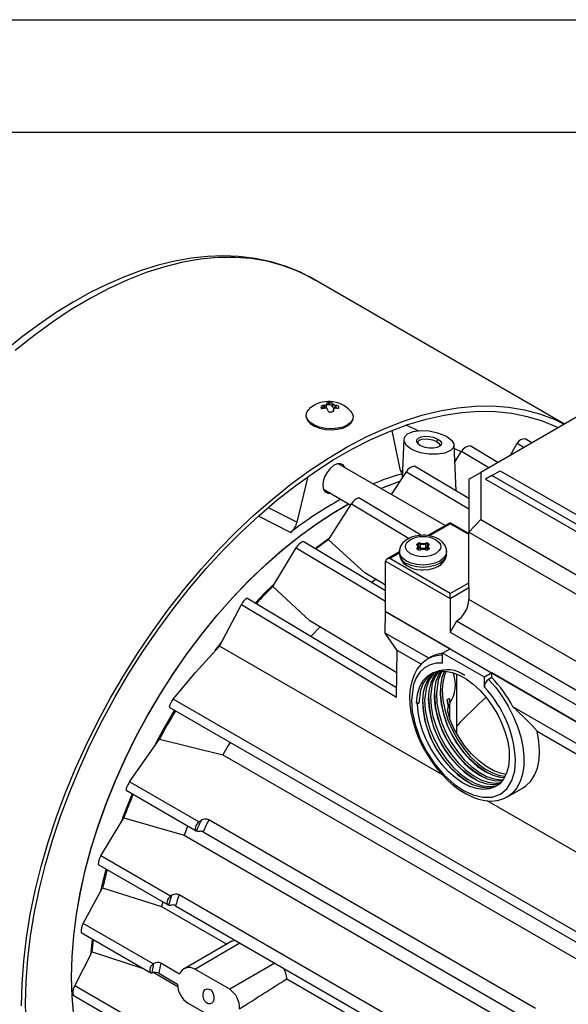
# Model space of a CAD drawing. Header units: inches. Extents: x 0 to 33, y 0 to 25.5.
# Tile 10 of 12: x 22.6 to 26.3, y 18.9 to 25.5. Entities that reach past the tile are written whole.
import ezdxf

# ---------------------------------------------------------------- set-up
doc = ezdxf.new("R2010")
doc.units = ezdxf.units.IN
doc.header["$LTSCALE"] = 3
doc.header["$MEASUREMENT"] = 0
doc.layers.add('TEXT', color=140, linetype='Continuous', lineweight=25)

msp = doc.modelspace()

# ---------------------------------------------------------------- linework, layer by layer
at = {"color": 7, "linetype": 'Continuous'}
msp.add_line((0.0003, 25.5003), (33.0003, 25.5003), dxfattribs=at)
for p, q in [((26.2716, 22.801), (24.5896, 23.772)), ((26.8642, 23.1431), (25.7133, 22.4787)), ((24.6854, 22.9361), (24.6846, 22.9389)), ((24.6978, 22.9292), (24.6988, 22.9447)), ((24.6988, 22.9447), (24.7066, 22.9447)), ((24.7057, 22.9292), (24.7066, 22.9447)), ((24.7227, 22.9208), (24.7238, 22.9391)), ((24.7238, 22.9391), (24.7245, 22.9362)), ((24.6486, 22.9148), (24.6488, 22.9158)), ((24.662, 22.9078), (24.6631, 22.9261)), ((24.6699, 22.9078), (24.662, 22.9078)), ((24.6631, 22.9261), (24.671, 22.9275)), ((24.6744, 22.9063), (24.6665, 22.9049)), ((24.671, 22.9275), (24.6699, 22.9078)), ((24.6842, 22.9154), (24.6854, 22.9353)), ((24.692, 22.8923), (24.6914, 22.8979)), ((24.7057, 22.9292), (24.6978, 22.9292)), ((24.7167, 22.8812), (24.7089, 22.8812)), ((24.7234, 22.9166), (24.7227, 22.9208)), ((24.7245, 22.9362), (24.7234, 22.9166)), ((24.7306, 22.8994), (24.7299, 22.8875)), ((24.73, 22.8877), (24.7306, 22.8981)), ((24.7307, 22.8994), (24.7306, 22.8981)), ((24.7306, 22.8981), (24.7312, 22.8925)), ((24.7404, 22.9082), (24.7415, 22.9278)), ((24.7482, 22.9082), (24.7404, 22.9082)), ((24.7415, 22.9278), (24.7493, 22.9265)), ((24.7527, 22.9053), (24.7449, 22.9067)), ((24.7482, 22.9082), (24.7493, 22.9265)), ((24.7657, 22.9077), (24.7662, 22.9154)), ((24.5471, 22.8635), (24.5467, 22.8568)), ((24.8611, 22.8384), (24.8615, 22.8451)), ((25.1192, 22.7585), (25.1723, 22.5007)), ((25.2745, 22.7674), (25.2153, 22.7939)), ((25.2965, 22.7565), (25.2745, 22.7674)), ((25.2008, 22.6974), (25.1898, 22.4397)), ((26.0551, 22.676), (26.0111, 22.7023)), ((25.5484, 22.3554), (25.5353, 22.6609)), ((25.5825, 22.615), (25.5363, 22.6379)), ((25.5402, 22.5477), (25.5854, 22.6196)), ((25.5854, 22.6196), (25.7682, 22.5104)), ((25.8276, 22.5447), (25.6427, 22.6551)), ((25.9117, 22.5932), (25.9572, 22.6726)), ((25.9572, 22.6726), (26.0024, 22.6456)), ((25.4765, 22.1236), (24.762, 22.5361)), ((25.1184, 22.3304), (25.218, 22.4831)), ((25.1751, 22.4941), (25.1917, 22.4855)), ((25.218, 22.4831), (25.6345, 22.2342)), ((25.6345, 22.304), (25.2716, 22.5208)), ((25.7876, 22.4573), (25.8433, 22.4895)), ((25.8433, 22.4895), (27.7364, 21.3967)), ((24.4874, 22.1468), (24.5611, 22.4514)), ((25.6345, 22.4332), (25.7133, 22.4787)), ((25.6345, 22.4332), (25.6345, 22.0797)), ((25.7133, 22.4787), (25.7133, 22.1628)), ((25.7876, 22.4573), (25.7459, 22.4332)), ((25.7459, 22.4332), (27.5323, 21.4019)), ((27.6807, 21.3645), (25.7876, 22.4573)), ((24.6636, 22.3656), (24.8455, 22.2606)), ((25.3185, 22.0578), (24.8997, 22.308)), ((24.2949, 22.2441), (24.4874, 22.1468)), ((24.6961, 22.0288), (24.8501, 22.2679)), ((24.8501, 22.2679), (25.2348, 22.0381)), ((24.4434, 22.0778), (24.2297, 22.1859)), ((25.7133, 22.1628), (25.6345, 22.0797)), ((25.7133, 22.1628), (27.0312, 21.4019)), ((25.5093, 22.1425), (25.3597, 22.0562)), ((25.3693, 22.0551), (25.5093, 22.1358)), ((25.6345, 22.0702), (25.5093, 22.1425)), ((25.5093, 22.1425), (25.5093, 22.1358)), ((25.6345, 22.0635), (25.5093, 22.1358)), ((24.94, 21.8084), (24.6961, 22.0288)), ((25.6345, 22.0797), (26.9986, 21.2922)), ((25.6345, 21.71), (25.6345, 22.0797)), ((24.3252, 21.7157), (24.4817, 21.9741)), ((24.4817, 21.9741), (25.0777, 21.6181)), ((25.0777, 21.6878), (24.527, 22.0168)), ((25.2902, 22.0014), (25.2968, 22.0052)), ((25.2968, 21.9612), (25.2902, 21.965)), ((25.292, 21.9692), (25.292, 21.9641)), ((25.2988, 21.9614), (25.2921, 21.9652)), ((25.293, 21.9965), (25.2996, 22.0004)), ((25.293, 21.9899), (25.293, 21.9965)), ((25.2977, 21.962), (25.2977, 21.98)), ((25.2996, 21.9747), (25.2977, 21.9736)), ((25.3024, 21.9698), (25.2977, 21.9671)), ((25.2996, 21.9747), (25.2996, 22.0004)), ((25.3096, 22.0009), (25.3096, 21.9752)), ((25.347, 21.9752), (25.347, 22.0009)), ((25.3589, 21.9671), (25.3542, 21.9698)), ((25.357, 22.0004), (25.3636, 21.9965)), ((25.357, 21.9747), (25.357, 22.0004)), ((25.3589, 21.9736), (25.357, 21.9747)), ((25.3644, 21.9652), (25.3578, 21.9614)), ((25.3593, 21.9815), (25.3589, 21.98)), ((25.3589, 21.98), (25.3589, 21.962)), ((25.3598, 22.0052), (25.3664, 22.0014)), ((25.3664, 21.965), (25.3598, 21.9612)), ((25.3636, 21.9904), (25.3636, 21.9965)), ((25.3646, 21.9653), (25.3646, 21.9692)), ((25.3659, 21.9935), (25.3654, 21.9926)), ((25.3659, 21.9935), (25.3659, 21.9933)), ((25.3659, 21.9666), (25.3659, 21.9664)), ((25.1708, 21.9471), (25.0859, 21.8981)), ((25.1056, 21.9028), (25.1685, 21.9392)), ((25.5093, 21.6698), (25.1056, 21.9028)), ((25.1708, 21.951), (25.1708, 21.935)), ((25.4858, 21.935), (25.4858, 21.951)), ((25.0777, 21.5492), (25.0777, 21.8867)), ((25.0777, 21.8867), (25.5093, 21.6376)), ((25.0777, 21.7261), (24.94, 21.8084)), ((25.0137, 21.7644), (24.9848, 21.7433)), ((24.5725, 21.4873), (24.3252, 21.7157)), ((25.5093, 21.6698), (25.6345, 21.7421)), ((25.5093, 21.6376), (25.6345, 21.71)), ((25.6345, 21.71), (25.6345, 21.6296)), ((25.1514, 21.0412), (24.1525, 21.638)), ((25.5093, 21.6376), (25.5093, 21.6698)), ((25.5093, 21.6376), (25.5093, 21.4126)), ((26.9233, 20.8856), (25.6345, 21.6296)), ((23.9699, 21.3178), (24.116, 21.5969)), ((24.116, 21.5969), (25.1505, 20.9789)), ((25.0756, 21.4058), (25.0777, 21.5492)), ((25.0777, 21.5492), (27.3049, 20.2635)), ((25.5093, 21.3001), (25.0777, 21.5492)), ((25.1529, 21.1405), (24.5725, 21.4873)), ((24.6404, 21.4467), (24.5782, 21.3836)), ((25.551, 21.4849), (25.5093, 21.4126)), ((26.8734, 20.7216), (25.551, 21.4849)), ((25.3675, 21.2373), (25.0756, 21.4058)), ((25.1552, 21.2904), (25.0756, 21.4058)), ((25.5093, 21.4126), (26.8734, 20.6251)), ((25.4576, 20.459), (23.9699, 21.3178)), ((25.4591, 21.2712), (25.5093, 21.3001)), ((25.1505, 20.9789), (25.1552, 21.2904)), ((25.3155, 21.1978), (25.1552, 21.2904)), ((25.3577, 21.2316), (25.3604, 21.2332)), ((25.3827, 21.2461), (25.3604, 21.2332)), ((25.7375, 21.1105), (25.4591, 21.2712)), ((25.4591, 21.2055), (25.4591, 21.2712)), ((25.5043, 21.1476), (25.5043, 21.1446)), ((25.553, 20.7339), (25.553, 21.1327)), ((25.7876, 21.1394), (25.7375, 21.1105)), ((25.7375, 21.0448), (25.7375, 21.1105)), ((25.7876, 21.1085), (25.7654, 21.0957)), ((26.595, 20.6733), (25.7876, 21.1394)), ((25.7876, 21.1085), (25.7876, 21.1394)), ((25.5017, 20.9685), (25.4872, 20.9601)), ((25.5017, 20.9685), (25.5072, 20.939)), ((23.6336, 20.9112), (26.8092, 19.0779)), ((26.8156, 19.1431), (23.661, 20.9642)), ((25.2994, 20.9378), (25.2851, 20.9376)), ((25.2921, 20.9336), (25.2851, 20.9376)), ((25.2921, 20.9336), (25.2994, 20.9378)), ((25.4872, 20.9601), (25.4961, 20.9153)), ((25.4888, 20.961), (25.5004, 20.9063)), ((25.5004, 20.9063), (25.4961, 20.9153)), ((25.5043, 20.9257), (25.5004, 20.9063)), ((25.5072, 20.939), (25.5043, 20.9257)), ((25.5043, 20.9257), (25.5043, 20.8405)), ((26.4532, 20.6105), (25.9286, 20.9134)), ((26.0905, 20.7505), (26.4012, 20.5711)), ((23.3685, 20.412), (23.5687, 20.6983)), ((23.5687, 20.6983), (23.9916, 20.5932)), ((23.9916, 20.5932), (26.8036, 18.9699)), ((25.7398, 20.5227), (25.8021, 20.4867)), ((23.8314, 20.1448), (23.3685, 20.412)), ((23.3461, 20.3561), (23.8145, 20.0857)), ((25.8919, 20.3126), (25.9963, 20.3729)), ((26.5433, 19.8322), (25.7569, 20.2862)), ((23.178, 19.9187), (23.331, 20.1732)), ((23.331, 20.1732), (23.7338, 20.0558)), ((23.8159, 20.0851), (23.8469, 20.1544)), ((23.8469, 20.1544), (23.8314, 20.1448)), ((26.0799, 18.899), (23.8974, 20.159)), ((23.7338, 20.0558), (26.5457, 18.4325)), ((23.8608, 20.0779), (26.0349, 18.8228)), ((23.643, 19.6503), (23.178, 19.9187)), ((23.16, 19.8602), (23.6261, 19.5912)), ((23.0601, 19.4674), (23.1888, 19.7043)), ((23.1888, 19.7043), (23.5825, 19.5812)), ((23.6313, 19.5896), (23.6523, 19.6561)), ((23.6523, 19.6561), (23.643, 19.6503)), ((25.8821, 18.3987), (23.6995, 19.6586)), ((23.5901, 19.6119), (23.5825, 19.5812)), ((23.5825, 19.5812), (24.0191, 19.3292)), ((23.6762, 19.5854), (25.8473, 18.3321)), ((23.5272, 19.1977), (23.0601, 19.4674)), ((23.0463, 19.4065), (23.5104, 19.1386)), ((24.0523, 19.3483), (23.7339, 19.1645)), ((23.8037, 19.1629), (24.1059, 19.3374)), ((24.0523, 19.3482), (24.075, 19.3552)), ((23.0026, 19.0509), (23.1189, 19.2777)), ((23.1189, 19.2777), (23.4602, 19.1675)), ((23.5195, 19.1371), (23.5318, 19.2005)), ((23.5318, 19.2005), (23.5272, 19.1977)), ((23.7023, 19.1298), (23.5773, 19.202)), ((24.3398, 19.2024), (24.0376, 19.0279)), ((23.5304, 19.1393), (23.6915, 19.0463)), ((23.5641, 19.1349), (23.689, 19.0627)), ((24.0376, 19.0279), (23.8037, 19.1629)), ((24.4192, 19.0982), (25.5503, 18.4453)), ((23.4718, 18.78), (23.0026, 19.0509)), ((22.9927, 18.9877), (23.455, 18.7208)), ((23.9928, 18.7995), (23.759, 18.9345))]:
    msp.add_line(p, q)
at = {"flags": 128}
for points in [[(24.6095, 23.7596), (24.5984, 23.7669), (24.5092, 23.8141), (24.4145, 23.8535), (24.3141, 23.8846), (24.2083, 23.9071), (24.0971, 23.9205), (23.9941, 23.9243), (23.8885, 23.9203), (23.7807, 23.9085), (23.6711, 23.889), (23.5599, 23.8618), (23.4475, 23.8269), (23.3343, 23.7847), (23.2206, 23.7351), (23.1066, 23.6785), (22.9928, 23.6149), (22.8795, 23.5446), (22.7668, 23.4679), (22.6552, 23.385), (22.545, 23.2962)], [(24.5896, 23.772), (24.5786, 23.7783), (24.4864, 23.824), (24.3893, 23.8605), (24.2877, 23.8876), (24.1819, 23.9053), (24.0723, 23.9134), (23.9593, 23.912), (23.8432, 23.9011), (23.7244, 23.8807), (23.6034, 23.8509), (23.4806, 23.8117), (23.3564, 23.7634), (23.2312, 23.706), (23.1055, 23.6398), (22.9796, 23.5651), (22.8541, 23.4819), (22.7293, 23.3908), (22.6058, 23.2919)], [(24.6846, 22.9389), (24.685, 22.9408), (24.6872, 22.9425), (24.6909, 22.9438), (24.6957, 22.9445), (24.6988, 22.9447)], [(24.7066, 22.9447), (24.7117, 22.9444), (24.7165, 22.9435), (24.7203, 22.9421), (24.7229, 22.9405), (24.7238, 22.9391)], [(22.6474, 18.9179), (22.6511, 19.0653), (22.6622, 19.2165), (22.6806, 19.3709), (22.7063, 19.528), (22.7392, 19.6873), (22.7791, 19.8481), (22.826, 20.0101), (22.8796, 20.1725), (22.9399, 20.3349), (23.0065, 20.4967), (23.0793, 20.6572), (23.1579, 20.8161), (23.2423, 20.9727), (23.3319, 21.1264), (23.4266, 21.2769), (23.526, 21.4234), (23.6297, 21.5656), (23.7374, 21.7029), (23.8488, 21.8349), (23.9634, 21.9611), (24.0809, 22.081), (24.2008, 22.1944), (24.3228, 22.3007), (24.4464, 22.3996), (24.5711, 22.4907), (24.6966, 22.5739), (24.8225, 22.6486), (24.9482, 22.7148), (25.0734, 22.7722), (25.1976, 22.8205), (25.3204, 22.8597), (25.4414, 22.8895), (25.5602, 22.9099), (25.6763, 22.9208), (25.7893, 22.9222), (25.8989, 22.9141), (26.0047, 22.8964), (26.1063, 22.8693), (26.2034, 22.8328), (26.2708, 22.8005)], [(22.6753, 18.934), (22.679, 19.0809), (22.6901, 19.2315), (22.7086, 19.3854), (22.7344, 19.542), (22.7675, 19.7008), (22.8077, 19.8612), (22.8548, 20.0225), (22.9087, 20.1844), (22.9693, 20.3462), (23.0362, 20.5072), (23.1093, 20.6671), (23.1883, 20.8251), (23.2729, 20.9808), (23.3629, 21.1336), (23.4579, 21.283), (23.5576, 21.4284), (23.6616, 21.5693), (23.7695, 21.7053), (23.8811, 21.8358), (23.9959, 21.9604), (24.1134, 22.0787), (24.2333, 22.1902), (24.3552, 22.2946), (24.4786, 22.3915), (24.6031, 22.4805), (24.7283, 22.5613), (24.8537, 22.6337), (24.9789, 22.6974), (25.1034, 22.7521), (25.2268, 22.7978), (25.3487, 22.8341), (25.4686, 22.8611), (25.5862, 22.8785), (25.7009, 22.8864), (25.8125, 22.8847), (25.9204, 22.8734), (26.0244, 22.8525), (26.1241, 22.8222), (26.2191, 22.7825), (26.2302, 22.7771)], [(24.7178, 22.7696), (24.6768, 22.7723), (24.6376, 22.7806), (24.603, 22.7939), (24.5753, 22.8113), (24.5564, 22.8317), (24.5476, 22.8536), (24.5494, 22.8755), (24.5618, 22.896), (24.5694, 22.9033)], [(24.662, 22.9078), (24.659, 22.9076), (24.6561, 22.9071), (24.6536, 22.9063), (24.6514, 22.9053), (24.6496, 22.904), (24.6484, 22.9025), (24.6478, 22.9009), (24.6477, 22.9003)], [(24.6665, 22.9049), (24.6611, 22.9044), (24.6561, 22.905), (24.6522, 22.9065), (24.6499, 22.9089), (24.6493, 22.9106)], [(24.6699, 22.9078), (24.6729, 22.908), (24.6758, 22.9085), (24.6784, 22.9093), (24.6806, 22.9104), (24.6823, 22.9117), (24.6835, 22.9131), (24.6842, 22.9147), (24.6842, 22.9154)], [(24.671, 22.9275), (24.6761, 22.9287), (24.6805, 22.9304), (24.6836, 22.9324), (24.6852, 22.9345), (24.6853, 22.9353)], [(24.6914, 22.8979), (24.6902, 22.9014), (24.6873, 22.9041), (24.6832, 22.906), (24.6783, 22.9066), (24.6744, 22.9063)], [(24.7312, 22.8925), (24.7307, 22.8887), (24.7284, 22.8853), (24.7246, 22.8827), (24.7198, 22.8814), (24.7167, 22.8812)], [(24.8445, 22.8867), (24.8522, 22.8769), (24.861, 22.855), (24.8592, 22.833), (24.8468, 22.8125), (24.8246, 22.7949), (24.7943, 22.7813), (24.7579, 22.7726), (24.7178, 22.7696)], [(24.7667, 22.9102), (24.7664, 22.9084), (24.7644, 22.9064), (24.761, 22.9052), (24.7565, 22.9049), (24.7527, 22.9053)], [(24.5467, 22.8568), (24.5472, 22.8469), (24.556, 22.825), (24.5749, 22.8047), (24.6026, 22.7872), (24.6372, 22.7739), (24.6764, 22.7656), (24.7174, 22.7629)], [(24.7174, 22.7629), (24.7575, 22.766), (24.7939, 22.7746), (24.8243, 22.7882), (24.8464, 22.8059), (24.8588, 22.8264), (24.8611, 22.8384)], [(25.2497, 22.6333), (25.2175, 22.6585), (25.2019, 22.6862), (25.2047, 22.7131), (25.2256, 22.7359), (25.2626, 22.7518), (25.3122, 22.7586), (25.3689, 22.7556), (25.4253, 22.7434), (25.4742, 22.7243), (25.4864, 22.7178), (25.5183, 22.6939), (25.534, 22.6688), (25.5319, 22.6447), (25.5116, 22.6235), (25.4742, 22.6075), (25.4242, 22.5991), (25.3679, 22.5994), (25.3122, 22.6088), (25.2633, 22.6262), (25.2497, 22.6333)], [(25.3101, 22.6579), (25.2945, 22.67), (25.2866, 22.6833), (25.2878, 22.6965), (25.2977, 22.7075), (25.3163, 22.7156), (25.3407, 22.7193), (25.3691, 22.7182), (25.3971, 22.7126), (25.4213, 22.7034), (25.4279, 22.6999)], [(25.2984, 22.667), (25.295, 22.6728), (25.296, 22.6838), (25.305, 22.6932), (25.321, 22.6995), (25.3428, 22.7022), (25.3675, 22.7007), (25.3921, 22.6953), (25.4134, 22.687), (25.4188, 22.6841)], [(25.4279, 22.6999), (25.4435, 22.6881), (25.4514, 22.6756), (25.4504, 22.6631), (25.4406, 22.6525), (25.422, 22.6443), (25.3975, 22.6403), (25.3692, 22.6406), (25.3414, 22.6456), (25.3171, 22.6543), (25.3136, 22.6561), (25.3101, 22.6579)], [(25.4279, 22.6999), (25.4233, 22.692), (25.4188, 22.6841)], [(25.4188, 22.6841), (25.4326, 22.6738), (25.4395, 22.663), (25.4387, 22.6526), (25.437, 22.6509)], [(24.8071, 22.5101), (24.8068, 22.5108), (24.7948, 22.5278), (24.777, 22.5361), (24.7551, 22.5347), (24.7313, 22.5238), (24.7079, 22.5045), (24.6872, 22.4787), (24.6711, 22.4489), (24.6614, 22.418), (24.6589, 22.3891), (24.6639, 22.3649), (24.6758, 22.3479), (24.6936, 22.3396), (24.7087, 22.3396)], [(25.1723, 22.5007), (25.1792, 22.4846), (25.1889, 22.4773)], [(25.0468, 22.3717), (25.0798, 22.3849), (25.1742, 22.4188)], [(25.0468, 22.3717), (25.0779, 22.3842), (25.1738, 22.4187)], [(22.9963, 18.8521), (22.9852, 18.979), (22.9815, 19.1108), (22.9852, 19.2468), (22.9963, 19.3866), (23.0149, 19.5295), (23.0407, 19.675), (23.0737, 19.8224), (23.1137, 19.9713), (23.1607, 20.1209), (23.2143, 20.2706), (23.2745, 20.4198), (23.3408, 20.568), (23.4132, 20.7145), (23.4911, 20.8587), (23.5745, 21), (23.6628, 21.1378), (23.7557, 21.2716), (23.853, 21.4008), (23.954, 21.5248), (24.0585, 21.6433), (24.1661, 21.7556), (24.2761, 21.8614), (24.3884, 21.9601), (24.5022, 22.0515), (24.6173, 22.135), (24.733, 22.2104), (24.8307, 22.2674)], [(23.2734, 20.4174), (23.3397, 20.5656), (23.4119, 20.7121), (23.4898, 20.8563), (23.573, 20.9976), (23.6613, 21.1355), (23.7542, 21.2694), (23.8513, 21.3986), (23.9523, 21.5228), (24.0568, 21.6414), (24.1642, 21.7538), (24.2743, 21.8597), (24.3865, 21.9585), (24.5003, 22.05), (24.6153, 22.1337), (24.7311, 22.2092), (24.8323, 22.2682)], [(24.6056, 21.9698), (24.6097, 21.9729), (24.7035, 22.0425)], [(25.3283, 22.0586), (25.2885, 22.0553), (25.2736, 22.0522), (25.2503, 22.0451), (25.2286, 22.0353), (25.2084, 22.0221), (25.1912, 22.0053), (25.1784, 21.985), (25.1715, 21.9615), (25.1718, 21.9516)], [(25.2448, 21.935), (25.2199, 21.9561), (25.2126, 21.9694), (25.2102, 21.9832), (25.2126, 21.997), (25.2199, 22.0103), (25.2448, 22.0314), (25.2814, 22.0458), (25.3044, 22.05), (25.3283, 22.0514), (25.3523, 22.05), (25.3752, 22.0458), (25.4118, 22.0314)], [(25.4118, 22.0314), (25.4367, 22.0103), (25.444, 21.997), (25.4464, 21.9832), (25.444, 21.9693), (25.4367, 21.9561), (25.4118, 21.935), (25.3752, 21.9206), (25.3522, 21.9164), (25.3283, 21.915), (25.3043, 21.9164), (25.2814, 21.9206), (25.2448, 21.935)], [(25.4847, 21.9516), (25.4842, 21.9666), (25.4751, 21.9911), (25.4587, 22.0127), (25.4372, 22.0299), (25.4115, 22.0431), (25.3897, 22.0505), (25.3691, 22.0551), (25.3425, 22.0582), (25.3283, 22.0586)], [(25.2887, 21.9927), (25.2871, 21.9948), (25.2868, 21.9972), (25.2878, 21.9994), (25.2902, 22.0014)], [(25.3654, 21.9926), (25.3606, 21.9867), (25.3597, 21.9832)], [(25.3659, 21.9664), (25.3655, 21.9659), (25.3644, 21.9652)], [(25.3679, 21.9736), (25.3695, 21.9715), (25.3698, 21.9692), (25.3688, 21.9669), (25.3664, 21.965)], [(25.4858, 21.9515), (25.4858, 21.951), (25.4804, 21.9275), (25.4647, 21.9056), (25.4397, 21.8868), (25.407, 21.8723), (25.3691, 21.8632), (25.3283, 21.8601), (25.2875, 21.8632), (25.2496, 21.8723), (25.2169, 21.8868), (25.1919, 21.9056), (25.1762, 21.9275), (25.1708, 21.951), (25.1708, 21.9514)], [(25.1719, 21.9345), (25.1724, 21.9194), (25.1815, 21.8949), (25.1979, 21.8733), (25.2194, 21.8561), (25.2451, 21.8429), (25.2669, 21.8355), (25.2875, 21.8309), (25.3141, 21.8278), (25.3283, 21.8274)], [(25.4858, 21.935), (25.4804, 21.9114), (25.4647, 21.8895), (25.4397, 21.8707), (25.407, 21.8562), (25.3691, 21.8472), (25.3283, 21.8441), (25.2875, 21.8472), (25.2496, 21.8562), (25.2169, 21.8707)], [(25.3283, 21.8274), (25.3681, 21.8307), (25.383, 21.8338), (25.4063, 21.8409), (25.428, 21.8507), (25.4482, 21.8639), (25.4654, 21.8807), (25.4782, 21.901), (25.4851, 21.9245), (25.4848, 21.9344)], [(24.2072, 21.6053), (24.2708, 21.6714), (24.3318, 21.7318)], [(23.661, 20.9642), (23.8099, 21.1425), (23.9699, 21.3178)], [(23.9407, 21.2903), (23.9559, 21.3101), (23.9796, 21.3404)], [(25.3577, 21.2309), (25.3518, 21.2279), (25.3171, 21.1998), (25.2901, 21.1667), (25.2684, 21.1277), (25.2527, 21.0835), (25.2428, 21.0351), (25.2389, 20.9835), (25.2407, 20.9296), (25.2478, 20.8745), (25.2597, 20.8196), (25.2751, 20.7676), (25.292, 20.7218), (25.3074, 20.6859), (25.3274, 20.645), (25.346, 20.6112)], [(25.4591, 21.2055), (25.4155, 21.2043), (25.3755, 21.1941), (25.3385, 21.1741), (25.3072, 21.145), (25.2822, 21.1074), (25.2643, 21.0621), (25.2504, 20.9577)], [(25.2851, 20.9376), (25.2913, 20.9988), (25.306, 21.0483), (25.3288, 21.0895), (25.3593, 21.121), (25.3965, 21.1421), (25.435, 21.1515), (25.4773, 21.1515)], [(25.4773, 21.1515), (25.5222, 21.1433), (25.5689, 21.1258), (25.6163, 21.0994), (25.6634, 21.0648), (25.7088, 21.0229), (25.7516, 20.9745), (25.7907, 20.9209), (25.8252, 20.8633), (25.8543, 20.8032), (25.8772, 20.742), (25.8934, 20.6812), (25.9025, 20.6221), (25.9043, 20.5663), (25.8988, 20.5151), (25.8861, 20.4697), (25.8664, 20.4311), (25.8403, 20.4004), (25.8084, 20.3783), (25.7715, 20.3652), (25.7304, 20.3615), (25.6861, 20.3674), (25.6397, 20.3826), (25.5923, 20.4067), (25.5451, 20.4393), (25.4991, 20.4795), (25.4556, 20.5264), (25.4154, 20.5788), (25.3797, 20.6355), (25.3492, 20.6951), (25.3247, 20.7561), (25.3067, 20.8172), (25.2958, 20.8769), (25.2921, 20.9336)], [(25.3943, 21.1384), (25.3898, 21.1364), (25.3558, 21.1078), (25.3298, 21.0704), (25.3111, 21.023), (25.2994, 20.9378)], [(25.4062, 21.1436), (25.3967, 21.1378), (25.367, 21.1051), (25.3441, 21.0621), (25.3298, 21.0114), (25.3241, 20.9521), (25.3281, 20.8836), (25.3405, 20.8186), (25.3615, 20.7504), (25.3894, 20.6848), (25.425, 20.6199), (25.4651, 20.561), (25.5109, 20.5064), (25.5586, 20.4608), (25.6095, 20.4229), (25.6593, 20.3957), (25.7093, 20.3784), (25.7554, 20.3726), (25.7989, 20.378), (25.8172, 20.3859)], [(25.4157, 21.1478), (25.395, 21.1305), (25.3691, 21.0931), (25.3503, 21.0457), (25.3386, 20.9605), (25.3427, 20.892), (25.3551, 20.827), (25.3761, 20.7588), (25.404, 20.6932), (25.4395, 20.6283), (25.4796, 20.5694), (25.5254, 20.5148), (25.5731, 20.4692), (25.624, 20.4313), (25.6738, 20.4041), (25.7239, 20.3868), (25.77, 20.381), (25.8134, 20.3864), (25.8464, 20.4007)], [(25.4247, 21.149), (25.3998, 21.1178), (25.3794, 21.074), (25.3669, 21.021), (25.3633, 20.9632), (25.3684, 20.8991), (25.3817, 20.8338), (25.4036, 20.7656), (25.4323, 20.7002), (25.4685, 20.6356), (25.5092, 20.5773), (25.5554, 20.5236), (25.6033, 20.4789), (25.6544, 20.442), (25.7041, 20.4159), (25.7539, 20.3999), (25.7997, 20.3953), (25.8328, 20.4004)], [(25.4328, 21.1509), (25.4083, 21.1157), (25.3896, 21.0684), (25.3779, 20.9831), (25.3819, 20.9147), (25.3943, 20.8497), (25.4153, 20.7815), (25.4432, 20.7159), (25.4788, 20.6509), (25.5189, 20.592), (25.5647, 20.5375), (25.6124, 20.4919), (25.6633, 20.4539), (25.7131, 20.4267), (25.7631, 20.4095), (25.8092, 20.4036), (25.8405, 20.4075)], [(25.448, 21.1515), (25.4337, 21.1312), (25.4147, 21.084), (25.4046, 21.0309), (25.403, 20.9702), (25.41, 20.9069), (25.4257, 20.8394), (25.4488, 20.7731), (25.48, 20.7063), (25.5167, 20.6445), (25.5597, 20.5858), (25.6054, 20.5353), (25.6553, 20.4913), (25.7051, 20.4578), (25.7561, 20.4335), (25.804, 20.4205), (25.8502, 20.4185), (25.8531, 20.4192)], [(25.4567, 21.1515), (25.4476, 21.1384), (25.4289, 21.091), (25.4171, 21.0058), (25.4212, 20.9374), (25.4336, 20.8723), (25.4546, 20.8041), (25.4825, 20.7385), (25.518, 20.6736), (25.5581, 20.6147), (25.6039, 20.5602), (25.6516, 20.5146), (25.7025, 20.4766), (25.7523, 20.4494), (25.8024, 20.4322), (25.8485, 20.4263), (25.8626, 20.4281)], [(25.472, 21.1515), (25.4545, 21.1086), (25.4439, 21.0541), (25.4422, 20.9952), (25.4491, 20.9302), (25.4642, 20.8646), (25.4878, 20.7964), (25.518, 20.7314), (25.5555, 20.6677), (25.5972, 20.6106), (25.6442, 20.5584), (25.6926, 20.5155), (25.7438, 20.4807), (25.7934, 20.4569), (25.8428, 20.4433), (25.8708, 20.4419)], [(25.4828, 21.15), (25.4722, 21.1269), (25.4598, 21.0738), (25.4564, 21.0284), (25.4604, 20.96), (25.4728, 20.895), (25.4939, 20.8268), (25.5217, 20.7612), (25.5573, 20.6962), (25.5974, 20.6373), (25.6432, 20.5828), (25.6909, 20.5372), (25.7418, 20.4992), (25.7916, 20.4721), (25.8416, 20.4548), (25.8741, 20.4507)], [(25.7654, 21.0957), (25.8133, 21.0413), (25.8574, 20.9815), (25.8969, 20.9176), (25.931, 20.8508), (25.959, 20.7824), (25.9803, 20.7138), (25.9945, 20.6464), (26.0014, 20.5815), (26.0007, 20.5205), (25.9925, 20.4645), (25.977, 20.4147), (25.9545, 20.3721), (25.9253, 20.3375), (25.8933, 20.3134)], [(25.2504, 20.9577), (25.2562, 20.8812), (25.2748, 20.7957), (25.3071, 20.7051), (25.3523, 20.6147), (25.4079, 20.5304), (25.4702, 20.4571), (25.535, 20.3982), (25.5983, 20.355), (25.6617, 20.3251), (25.7264, 20.3093), (25.7888, 20.3106), (25.8444, 20.3306), (25.8896, 20.3688), (25.9219, 20.4221), (25.9405, 20.4862), (25.9463, 20.5559)], [(25.5061, 20.8318), (25.4948, 20.8868), (25.4961, 20.9153)], [(23.5452, 20.6691), (23.594, 20.7594), (23.6696, 20.8904)], [(25.8832, 20.4627), (25.8461, 20.4703), (25.7973, 20.4889), (25.7479, 20.5171), (25.6991, 20.5542), (25.6521, 20.5991), (25.6083, 20.6508), (25.5686, 20.7078), (25.5343, 20.7687), (25.5061, 20.8318)], [(25.9963, 20.3729), (26.0154, 20.3856), (26.0475, 20.4169), (26.0731, 20.4568), (26.0917, 20.5044), (26.1028, 20.5587), (26.1064, 20.6187), (26.1022, 20.683), (26.0905, 20.7505)], [(24.0404, 20.6764), (24.0274, 20.6547), (23.9916, 20.5932)], [(25.346, 20.6112), (25.3842, 20.5507), (25.401, 20.5273), (25.4301, 20.4902), (25.4616, 20.4544), (25.4968, 20.4193), (25.5345, 20.3866), (25.5741, 20.3573), (25.6151, 20.3321), (25.6569, 20.3117), (25.6992, 20.2966), (25.7414, 20.2873), (25.7831, 20.2843), (25.8239, 20.2879), (25.8632, 20.2989), (25.8932, 20.3142)], [(23.0194, 18.7069), (23.0152, 18.7286), (22.9966, 18.8501), (22.9853, 18.9769), (22.9815, 19.1085), (22.9851, 19.2445), (22.9961, 19.3842), (23.0145, 19.5271), (23.0402, 19.6725), (23.0731, 19.82), (23.113, 19.9688), (23.1598, 20.1184), (23.2134, 20.2681), (23.2734, 20.4174)], [(23.3685, 20.412), (23.3635, 20.4038), (23.358, 20.3935), (23.3532, 20.3832), (23.3495, 20.374), (23.3473, 20.3674), (23.3456, 20.3603), (23.3457, 20.3566), (23.3463, 20.3566)], [(23.7588, 20.1179), (23.7543, 20.1068), (23.7338, 20.0558)], [(23.8314, 20.1448), (23.824, 20.139), (23.8174, 20.1312), (23.8121, 20.122), (23.8086, 20.1124), (23.8072, 20.1031), (23.808, 20.095), (23.811, 20.0888), (23.8159, 20.0851)], [(23.1767, 19.6826), (23.1833, 19.7114), (23.2131, 19.8296)], [(23.643, 19.6503), (23.6351, 19.6439), (23.6281, 19.6353), (23.6227, 19.6252), (23.6195, 19.6149), (23.6188, 19.6052), (23.6207, 19.5973), (23.625, 19.5919), (23.6313, 19.5896)], [(23.1113, 19.2682), (23.1118, 19.2732), (23.1212, 19.3633)], [(23.1189, 19.2777), (23.123, 19.319), (23.1276, 19.3596)], [(23.5272, 19.1977), (23.5188, 19.1908), (23.5115, 19.1814), (23.5062, 19.1706), (23.5034, 19.1596), (23.5035, 19.1497), (23.5065, 19.1422), (23.512, 19.1378), (23.5195, 19.1371)], [(23.5287, 19.139), (23.5218, 19.1375), (23.5195, 19.1371)], [(23.8607, 19.0005), (23.8659, 19.015), (23.8748, 19.0255), (23.8863, 19.0305), (23.8987, 19.0295), (23.9105, 19.0232), (23.9205, 19.0124), (23.928, 18.9982), (23.9322, 18.9818), (23.9325, 18.9649), (23.9317, 18.9595), (23.9265, 18.9451), (23.9178, 18.9348), (23.9066, 18.93), (23.8944, 18.931), (23.8826, 18.9374), (23.8724, 18.9483), (23.8647, 18.9625), (23.8603, 18.9788), (23.86, 18.9955), (23.8607, 19.0005)], [(23.7403, 17.4282), (23.6616, 17.4374), (23.5576, 17.4583), (23.4579, 17.4886), (23.3629, 17.5283), (23.2729, 17.5772), (23.1883, 17.6352), (23.1093, 17.702), (23.0362, 17.7775), (22.9693, 17.8613), (22.9087, 17.9531), (22.8548, 18.0527), (22.8077, 18.1597), (22.7675, 18.2737), (22.7344, 18.3943), (22.7086, 18.5211), (22.6901, 18.6536), (22.679, 18.7914), (22.6753, 18.934)]]:
    msp.add_lwpolyline(points, dxfattribs=at)
for centre, radius, start, end in [((24.6984, 22.7562), 0.1955, 41.94953, 130.77922), ((24.3455, 22.8644), 0.3072, 8.64403, 9.44375), ((24.6639, 22.909), 0.0172, 92.64444, 149.96167), ((24.6964, 22.912), 0.0172, 85.27883, 132.57296), ((24.7067, 22.8962), 0.0151, 194.58976, 278.40269), ((24.7083, 22.913), 0.0164, 28.36422, 99.10018), ((24.7378, 22.9243), 0.0164, 208.36422, 279.10018), ((24.7426, 22.9514), 0.0235, 219.96066, 267.50374), ((24.7413, 22.8955), 0.0117, 71.87611, 153.53201), ((24.7489, 22.8831), 0.0251, 61.7162, 91.42253), ((24.7486, 22.9072), 0.0194, 25.03557, 87.95687), ((24.4631, 22.8649), 0.3072, 8.64403, 9.44375), ((26.0067, 22.6458), 0.0564, 85.73268, 151.62293), ((25.6446, 22.5875), 0.0673, 91.74681, 151.50693), ((25.2812, 22.4497), 0.0715, 97.88466, 152.14726), ((25.6624, 20.779), 1.7548, 105.57972, 112.36601), ((26.0571, 19.9879), 2.6403, 118.9357, 127.67349), ((24.9193, 22.2326), 0.0776, 104.76016, 152.95987), ((24.3645, 22.1765), 0.1264, 308.60162, 346.39571), ((26.4225, 19.628), 2.9572, 125.72027, 127.75391), ((24.5589, 21.9371), 0.0856, 112.05717, 154.33562), ((25.2918, 21.9697), 0.00497, 127.67628, 251.2297), ((25.2898, 21.9908), 0.00217, 358.21635, 120.23764), ((25.282, 21.9832), 0.0117, 305.09413, 54.90587), ((25.2868, 21.9688), 0.00523, 4.03018, 68.03163), ((25.2869, 21.9963), 0.00605, 2.60548, 57.39452), ((25.2913, 21.9634), 0.00198, 65.68605, 125.61817), ((25.2946, 21.9929), 0.00396, 114.39762, 174.28224), ((25.294, 21.9665), 0.00335, 126.66152, 177.4985), ((25.2945, 21.9669), 0.00386, 184.85583, 246.46431), ((25.2832, 21.9792), 0.0145, 2.98201, 52.85797), ((25.2832, 21.9807), 0.0145, 307.14203, 357.01799), ((25.3052, 21.9889), 0.0184, 69.09977, 117.25215), ((25.2936, 22.0001), 0.00605, 2.60548, 57.39452), ((25.298, 21.9597), 0.00188, 63.54806, 127.30292), ((25.3052, 21.9775), 0.0184, 242.74981, 290.89827), ((25.3052, 21.9741), 0.0142, 243.12809, 290.93379), ((25.3052, 21.9894), 0.0123, 69.27436, 117.07755), ((25.3052, 21.9637), 0.0123, 69.27436, 117.07755), ((25.3056, 21.9749), 0.00605, 182.60548, 237.39452), ((25.3052, 21.9644), 0.00612, 69.09958, 117.25233), ((25.3022, 21.9754), 0.0074, 314.60204, 358.66753), ((25.3283, 22.0268), 0.0605, 249.75583, 290.24417), ((25.317, 22.0007), 0.0074, 134.60204, 178.66753), ((25.3283, 22.0517), 0.0541, 249.76516, 290.23484), ((25.3283, 22.026), 0.0541, 249.76516, 290.23484), ((25.3283, 21.9119), 0.0521, 69.76516, 110.23484), ((25.3107, 21.9594), 0.00141, 40.64819, 107.2624), ((25.3283, 22.0506), 0.0475, 249.65882, 290.34118), ((25.3283, 21.9158), 0.0475, 69.65882, 110.34118), ((25.3514, 21.9889), 0.0184, 62.74981, 110.89827), ((25.3396, 22.0007), 0.0074, 1.33247, 45.39796), ((25.3514, 21.9775), 0.0184, 249.09977, 297.25215), ((25.3459, 21.9594), 0.00141, 72.7376, 139.35181), ((25.3514, 21.9741), 0.0142, 249.06621, 296.87191), ((25.3514, 21.9894), 0.0123, 62.92245, 110.72564), ((25.3514, 21.9637), 0.0123, 62.92245, 110.72564), ((25.3544, 21.9754), 0.0074, 181.33247, 225.39796), ((25.3514, 21.9644), 0.00612, 62.75135, 110.89674), ((25.351, 21.9749), 0.00605, 302.60548, 357.39452), ((25.363, 22.0001), 0.00605, 122.60548, 177.39452), ((25.3586, 21.9597), 0.00188, 52.69708, 116.45194), ((25.3722, 21.98), 0.0132, 160.36567, 234.84926), ((25.3746, 21.9832), 0.0117, 125.09413, 234.90587), ((25.3697, 21.9963), 0.00605, 122.60548, 177.39452), ((25.362, 21.9929), 0.00392, 7.78755, 66.18148), ((25.3653, 21.9634), 0.00198, 54.38183, 114.31395), ((25.3698, 21.9688), 0.00523, 111.96837, 175.96982), ((25.3626, 21.9665), 0.00335, 2.5015, 53.33848), ((25.3668, 21.9905), 0.00249, 63.62316, 122.75631), ((25.3648, 21.9967), 0.00497, 307.67628, 71.2297), ((25.2495, 21.9427), 0.079, 185.62978, 245.69036), ((26.9214, 19.058), 3.7153, 134.3295, 136.79321), ((24.1948, 21.5631), 0.0858, 119.73228, 156.77826), ((25.4532, 21.6378), 0.1815, 302.60548, 357.39452), ((25.456, 21.0626), 0.1955, 89.06967, 119.24386), ((25.4756, 21.0831), 0.1876, 95.04129, 119.68272), ((25.4887, 20.9522), 0.2085, 55.0067, 112.03558), ((25.3202, 21.0627), 0.2242, 326.51648, 19.13934), ((25.1485, 20.4985), 0.8836, 28.00498, 43.66375), ((26.0914, 21.0308), 0.6474, 179.55353, 239.62393), ((25.7987, 21.0444), 0.0612, 123.03305, 179.61798), ((25.1816, 20.5183), 0.7657, 2.81818, 43.43921), ((25.9811, 20.9661), 0.6556, 179.79986, 239.29301), ((26.0162, 20.9856), 0.6504, 179.5771, 239.43331), ((26.05, 21.006), 0.6447, 179.39397, 239.69569), ((28.0756, 18.4088), 3.4656, 132.16609, 136.7103), ((23.7478, 20.886), 0.1168, 137.94938, 167.43428), ((27.471, 18.6083), 4.4267, 149.02044, 151.82708), ((27.2144, 18.7249), 4.1517, 157.21528, 159.85708), ((27.2352, 18.716), 4.1674, 157.22563, 159.53204), ((23.8762, 20.1113), 0.0521, 66.09115, 124.22294), ((28.2785, 18.1313), 4.8276, 155.16404, 156.21952), ((23.833, 20.1457), 0.063, 254.18799, 274.93371), ((23.8399, 20.0368), 0.0461, 63.08056, 91.78604), ((23.2528, 19.8641), 0.0926, 143.85658, 182.11239), ((26.689, 18.8904), 3.5935, 164.90921, 166.9088), ((23.6782, 19.6154), 0.0482, 63.71095, 122.50561), ((27.8449, 18.2951), 4.3639, 161.79324, 162.80173), ((23.6352, 19.6588), 0.0693, 266.70906, 279.36903), ((23.6534, 19.5398), 0.051, 63.43355, 97.70581), ((23.1298, 19.4199), 0.0842, 145.73192, 188.91621), ((23.5559, 19.1601), 0.0471, 62.95497, 120.85489), ((27.2347, 18.451), 3.7337, 168.3952, 169.44552), ((23.5408, 19.0889), 0.0515, 63.0439, 103.56239), ((23.7674, 19.1024), 0.0706, 59.01031, 157.10185), ((24.276, 19.0919), 0.1433, 2.53153, 32.87028), ((23.8478, 19.0662), 0.1588, 181.23304, 235.98749), ((23.0673, 19.0087), 0.0772, 146.92936, 195.50281), ((23.9497, 18.9014), 0.154, 358.78333, 55.21806)]:
    msp.add_arc(centre, radius, start, end)
for centre, major_axis, ratio, start_param, end_param in [((25.1056, 21.8867), (0.0278, 0), 0.577382, 1.570796, 3.141593), ((25.7931, 20.8693), (0.4266, -0.3657), 0.218443, 1.001038, 1.438439), ((23.2747, 18.4862), (2.5123, 1.5499), 0.030197, 5.029983, 5.166699)]:
    msp.add_ellipse(centre, major_axis=major_axis, ratio=ratio, start_param=start_param, end_param=end_param)
at = {"layer": 'TEXT'}
msp.add_line((0.75, 24.75), (32.25, 24.75), dxfattribs=at)

doc.saveas('drawing.dxf')
